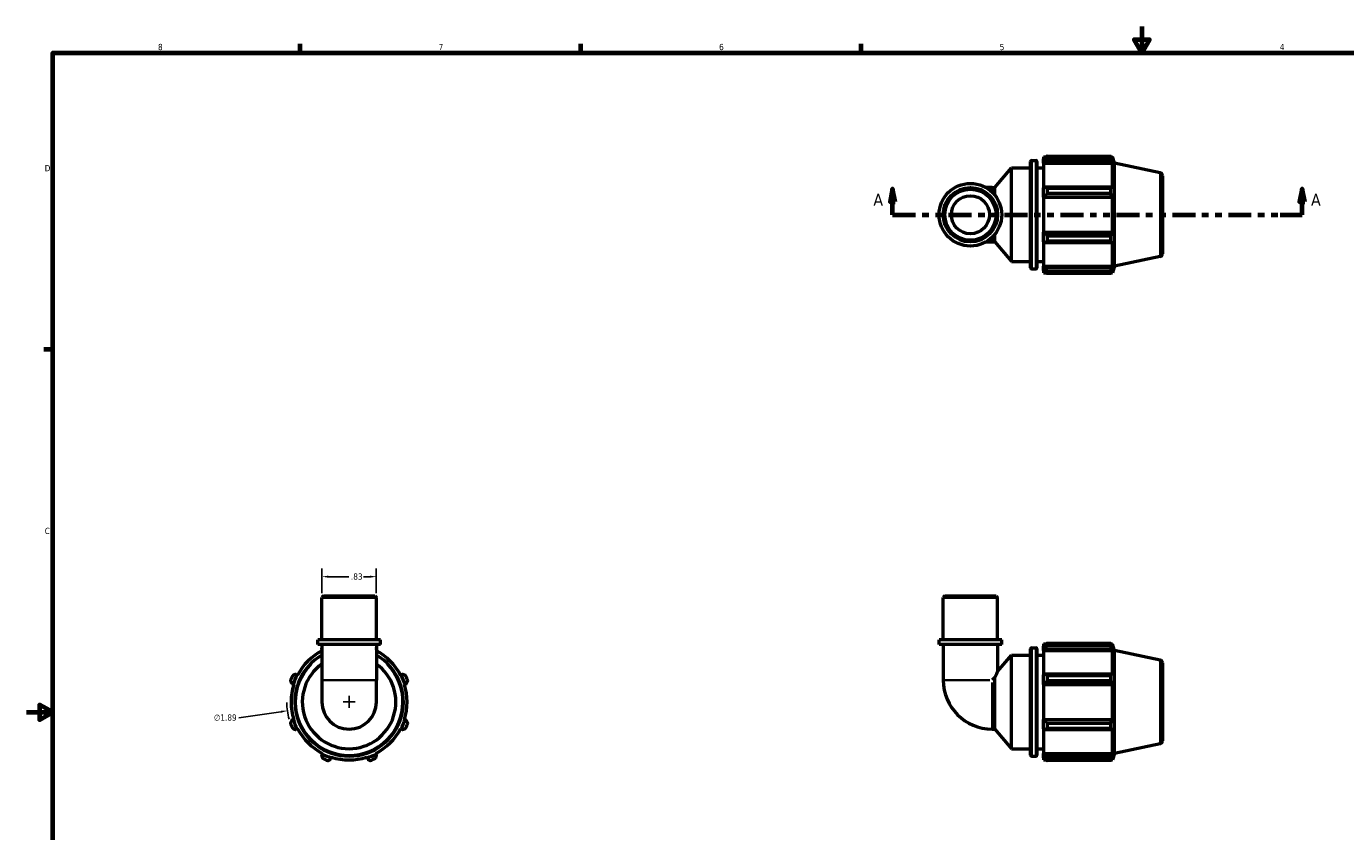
# Model space of a CAD drawing. Header units: inches. Extents: x 0.1 to 37.6, y -3 to 21.4.
# Tile 2 of 4: x 0.1 to 20.1, y 9.2 to 21.4. Entities that reach past the tile are written whole.
import ezdxf

# ---------------------------------------------------------------- set-up
doc = ezdxf.new("R2010")
doc.units = ezdxf.units.IN
doc.header["$MEASUREMENT"] = 0
doc.linetypes.add('DOUBLE_DASH_CHAIN', pattern=[1.2403, 0.6614, -0.0827, 0.1654, -0.0827, 0.1654, -0.0827])
for name, color, linetype, lineweight in [('Border (ANSI)', 7, 'Continuous', 70), ('Dimension (ANSI)', 7, 'Continuous', 25), ('Section Line (ANSI)', 7, 'DOUBLE_DASH_CHAIN', 70), ('Visible (ANSI)', 7, 'Continuous', 50), ('Visible Narrow (ANSI)', 7, 'Continuous', 35)]:
    doc.layers.add(name, color=color, linetype=linetype, lineweight=lineweight)
doc.styles.add('Label Text (ANSI)', font='tahoma.ttf')
doc.styles.add('Note Text (ANSI)', font='tahoma.ttf')
doc.dimstyles.new('Default (ANSI)', dxfattribs={"dimtxt": 0.094488, "dimasz": 0.098425, "dimexe": 0.125, "dimexo": 0.0625, "dimgap": 0.031496, "dimtad": 0, "dimtih": 1, "dimtoh": 1, "dimrnd": 1e-08, "dimzin": 4, "dimdsep": 46, "dimtxsty": 'Note Text (ANSI)', "dimcen": 0.09, "dimdle": 0.393701, "dimclrd": 256, "dimclre": 256, "dimclrt": 5, "dimadec": 0, "dimazin": 1, "dimtfac": 1, "dimtofl": 0, "dimtmove": 0, "dimatfit": 3, "dimfxl": 1, "dimtolj": 1, "dimtzin": 4, "dimlwd": -1, "dimlwe": -1, "dimarcsym": 0})

# ---------------------------------------------------------------- blocks, each defined once
blk = doc.blocks.new('Borders Default Border')
at = {"layer": 'Border (ANSI)'}
for p, q in [((4.25, 21), (4.25, 21.134)), ((8.5, 21), (8.5, 21.134)), ((12.75, 21), (12.75, 21.134)), ((0.5, 16.5), (0.366, 16.5))]:
    blk.add_line(p, q, dxfattribs=at)
at = {"layer": 'Border (ANSI)', "flags": 128}
for points in [[(17, 21.4), (17, 21), (16.885, 21.2), (17.115, 21.2), (17, 21)], [(0.5, 1), (0.5, 21), (33.5, 21), (33.5, 1), (0.5, 1)], [(0.1, 11), (0.5, 11), (0.3, 11.115), (0.3, 10.885), (0.5, 11)]]:
    blk.add_lwpolyline(points, dxfattribs=at)
at = {"layer": 'Border (ANSI)', "color": 5, "true_color": 0x0000ff, "char_height": 0.0945, "attachment_point": 7, "style": 'Note Text (ANSI)'}
for s, insert in [('8', (2.094, 21.038)), ('7', (6.346, 21.04)), ('6', (10.595, 21.038)), ('5', (14.847, 21.038)), ('4', (19.092, 21.04)), ('D', (0.378, 19.203)), ('C', (0.378, 13.701))]:
    blk.add_mtext(s, dxfattribs=dict(at, insert=insert))
blk = doc.blocks.new('*D6')
at = {"layer": 'Defpoints', "color": 0, "transparency": 16777216}
for p in [(5.402, 13.056), (4.577, 12.742), (5.402, 12.742)]:
    blk.add_point(p, dxfattribs=at)
at = {"layer": 'Dimension (ANSI)', "transparency": 16777216}
for p, q in [((4.577, 12.804), (4.577, 13.181)), ((4.676, 13.056), (4.985, 13.056)), ((5.304, 13.056), (5.21, 13.056)), ((5.402, 12.804), (5.402, 13.181))]:
    blk.add_line(p, q, dxfattribs=at)
for points in [[(4.676, 13.072), (4.676, 13.04), (4.577, 13.056)], [(5.304, 13.072), (5.304, 13.04), (5.402, 13.056)]]:
    blk.add_solid(points, dxfattribs=at)
at = {"layer": 'Dimension (ANSI)', "color": 5, "transparency": 16777216, "insert": (5.017, 13.105), "char_height": 0.0945, "attachment_point": 1, "style": 'Note Text (ANSI)'}
blk.add_mtext('\\A1;.83', dxfattribs=at)
blk = doc.blocks.new('2dTransSection0')
at = {"layer": 'Section Line (ANSI)', "linetype": 'Continuous'}
for p, q in [((13.224, 18.938), (13.185, 18.741)), ((13.224, 18.741), (13.224, 18.938)), ((13.263, 18.741), (13.224, 18.938)), ((19.428, 18.938), (19.389, 18.741)), ((19.428, 18.741), (19.428, 18.938)), ((19.468, 18.741), (19.428, 18.938)), ((13.185, 18.741), (13.263, 18.741)), ((13.224, 18.544), (13.224, 18.741)), ((19.389, 18.741), (19.468, 18.741)), ((19.428, 18.544), (19.428, 18.741)), ((13.224, 18.544), (13.557, 18.544)), ((19.095, 18.544), (19.428, 18.544))]:
    blk.add_line(p, q, dxfattribs=at)
at = {"layer": 'Section Line (ANSI)', "linetype": 'DOUBLE_DASH_CHAIN', "ltscale": 0.525942}
blk.add_line((13.224, 18.544), (19.428, 18.544), dxfattribs=at)
at = {"layer": 'Section Line (ANSI)', "linetype": 'Continuous', "flags": 128}
for points in [[(13.263, 18.741), (13.224, 18.938), (13.185, 18.741), (13.263, 18.741)], [(19.468, 18.741), (19.428, 18.938), (19.389, 18.741), (19.468, 18.741)]]:
    blk.add_lwpolyline(points, dxfattribs=at)
at = {"layer": 'Section Line (ANSI)'}
for points in [[(13.263, 18.741), (13.224, 18.938), (13.185, 18.741), (13.263, 18.741)], [(19.468, 18.741), (19.428, 18.938), (19.389, 18.741), (19.468, 18.741)]]:
    blk.add_solid(points, dxfattribs=at)
at = {"layer": 'Section Line (ANSI)', "char_height": 0.18, "attachment_point": 7, "style": 'Label Text (ANSI)'}
for insert in [(12.934, 18.682), (19.565, 18.682)]:
    blk.add_mtext('A', dxfattribs=dict(at, insert=insert))
blk = doc.blocks.new('*D14')
at = {"layer": 'Defpoints', "color": 0, "transparency": 16777216}
for p in [(5.925, 11.291), (4.054, 11.022)]:
    blk.add_point(p, dxfattribs=at)
at = {"layer": 'Dimension (ANSI)', "transparency": 16777216}
for p, q in [((4.99, 11.067), (4.99, 11.247)), ((3.317, 10.916), (3.957, 11.008)), ((4.9, 11.157), (5.08, 11.157))]:
    blk.add_line(p, q, dxfattribs=at)
blk.add_arc((4.99, 11.157), 0.945, 180.5936, 196.0026, dxfattribs=at)
blk.add_solid([(3.955, 11.025), (3.959, 10.992), (4.054, 11.022)], dxfattribs=at)
at = {"layer": 'Dimension (ANSI)', "color": 5, "transparency": 16777216, "insert": (2.941, 10.967), "char_height": 0.0945, "attachment_point": 1, "style": 'Note Text (ANSI)'}
blk.add_mtext('\\A1;∅1.89', dxfattribs=at)

msp = doc.modelspace()

# ---------------------------------------------------------------- linework, layer by layer
at = {"layer": 'Visible (ANSI)'}
for p, q in [((15.5091, 19.4228), (15.5091, 19.3912)), ((15.5091, 19.4228), (15.5494, 19.4228)), ((15.528, 19.4092), (15.5091, 19.3912)), ((15.5091, 19.3319), (15.5091, 19.3912)), ((15.5658, 19.4332), (15.5658, 19.399)), ((15.5658, 19.4332), (16.5324, 19.4332)), ((16.5324, 19.399), (15.5658, 19.399)), ((16.5324, 19.399), (16.5324, 19.4332)), ((16.5378, 19.4228), (16.5539, 19.4228)), ((16.5539, 19.3822), (16.5447, 19.4092)), ((16.5858, 19.3246), (16.5539, 19.4228)), ((16.5539, 19.3822), (16.5539, 19.4228)), ((14.7755, 18.9565), (15.0241, 19.2527)), ((15.0241, 17.8352), (15.0241, 19.2527)), ((15.0241, 19.2527), (15.3151, 19.2527)), ((15.3151, 17.7385), (15.3151, 19.3494)), ((15.3318, 19.3661), (15.3954, 19.3661)), ((15.4121, 19.3494), (15.4121, 17.7385)), ((15.4121, 19.2527), (15.5091, 19.2527)), ((15.5091, 19.3319), (15.528, 19.3487)), ((15.5091, 19.3235), (15.5091, 19.3319)), ((15.5091, 19.3235), (15.5091, 18.9542)), ((15.5091, 19.3235), (16.5539, 19.3235)), ((15.528, 19.3487), (16.5447, 19.3487)), ((16.5447, 19.3487), (16.5539, 19.3235)), ((16.5539, 18.9498), (16.5539, 19.3235)), ((16.5858, 17.7634), (16.5858, 19.3246)), ((17.2803, 19.177), (16.5858, 19.3246)), ((17.3133, 19.1362), (17.3133, 17.9518)), ((14.7333, 18.9565), (14.6376, 18.9565)), ((14.7333, 18.9565), (14.7755, 18.9565)), ((14.7755, 18.8381), (14.7755, 18.9565)), ((15.528, 18.9629), (15.5091, 18.9542)), ((15.5091, 18.8111), (15.5091, 18.9542)), ((15.5091, 18.8111), (15.528, 18.8168)), ((15.5091, 18.8083), (15.5091, 18.8111)), ((15.5091, 18.8083), (15.5091, 18.2797)), ((15.5091, 18.8083), (16.5539, 18.8083)), ((16.5447, 18.9629), (15.528, 18.9629)), ((15.528, 18.8168), (16.5447, 18.8168)), ((15.5658, 18.9465), (15.5658, 18.864)), ((15.5658, 18.9465), (16.5324, 18.9465)), ((16.5324, 18.864), (15.5658, 18.864)), ((16.5324, 18.864), (16.5324, 18.9465)), ((16.5539, 18.9498), (16.5447, 18.9629)), ((16.5447, 18.8168), (16.5539, 18.8083)), ((16.5539, 18.2797), (16.5539, 18.8083)), ((14.7755, 18.1315), (14.7755, 18.2499)), ((15.5091, 18.2769), (15.5091, 18.2797)), ((15.5091, 18.2797), (16.5539, 18.2797)), ((15.5091, 18.1338), (15.5091, 18.2769)), ((15.528, 18.2712), (15.5091, 18.2769)), ((16.5447, 18.2712), (15.528, 18.2712)), ((15.5658, 18.224), (15.5658, 18.1415)), ((15.5658, 18.224), (16.5324, 18.224)), ((16.5324, 18.1415), (16.5324, 18.224)), ((16.5539, 18.2797), (16.5447, 18.2712)), ((14.6376, 18.1315), (14.7333, 18.1315)), ((14.7333, 18.1315), (14.7755, 18.1315)), ((14.7755, 18.1315), (15.0241, 17.8352)), ((15.5091, 18.1338), (15.5091, 17.7644)), ((15.5091, 18.1338), (15.528, 18.1251)), ((15.528, 18.1251), (16.5447, 18.1251)), ((16.5324, 18.1415), (15.5658, 18.1415)), ((16.5447, 18.1251), (16.5539, 18.1382)), ((16.5539, 17.7644), (16.5539, 18.1382)), ((15.0241, 17.8352), (15.3151, 17.8352)), ((15.4121, 17.8352), (15.5091, 17.8352)), ((17.2803, 17.911), (16.5858, 17.7634)), ((15.3318, 17.7218), (15.3954, 17.7218)), ((15.5091, 17.7561), (15.5091, 17.7644)), ((15.5091, 17.7644), (16.5539, 17.7644)), ((15.5091, 17.6968), (15.5091, 17.7561)), ((15.528, 17.7393), (15.5091, 17.7561)), ((15.5091, 17.6968), (15.5091, 17.6651)), ((15.5091, 17.6968), (15.528, 17.6788)), ((15.5091, 17.6651), (15.5494, 17.6651)), ((16.5447, 17.7393), (15.528, 17.7393)), ((15.5658, 17.689), (15.5658, 17.6548)), ((15.5658, 17.689), (16.5324, 17.689)), ((16.5324, 17.6548), (15.5658, 17.6548)), ((16.5324, 17.6548), (16.5324, 17.689)), ((16.5378, 17.6651), (16.5539, 17.6651)), ((16.5539, 17.7644), (16.5447, 17.7393)), ((16.5447, 17.6788), (16.5539, 17.7058)), ((16.5858, 17.7634), (16.5539, 17.6651)), ((16.5539, 17.6651), (16.5539, 17.7058)), ((4.602, 12.7666), (4.5772, 12.7419)), ((5.4022, 12.7419), (4.5772, 12.7419)), ((4.5772, 12.0966), (4.5772, 12.7419)), ((4.602, 12.7666), (5.3775, 12.7666)), ((5.3775, 12.7666), (5.4022, 12.7419)), ((5.4022, 12.0966), (5.4022, 12.7419)), ((14.0156, 12.7666), (13.9908, 12.7419)), ((14.8158, 12.7419), (13.9908, 12.7419)), ((13.9908, 12.0966), (13.9908, 12.7419)), ((14.0156, 12.7666), (14.7911, 12.7666)), ((14.7911, 12.7666), (14.8158, 12.7419)), ((14.8158, 12.0966), (14.8158, 12.7419)), ((5.4641, 12.0966), (4.5154, 12.0966)), ((4.5154, 12.0296), (4.5154, 12.0966)), ((5.4641, 12.0296), (4.5154, 12.0296)), ((4.5772, 12.0296), (4.5772, 11.4866)), ((5.4022, 12.0296), (5.4022, 11.4866)), ((5.4641, 12.0296), (5.4641, 12.0966)), ((14.8777, 12.0966), (13.9289, 12.0966)), ((13.9289, 12.0296), (13.9289, 12.0966)), ((14.8777, 12.0296), (13.9289, 12.0296)), ((13.9908, 12.0296), (13.9908, 11.4866)), ((14.8158, 12.0296), (14.8158, 11.6171)), ((14.8777, 12.0296), (14.8777, 12.0966)), ((15.5091, 12.0355), (15.5091, 12.0038)), ((15.5091, 12.0355), (15.5494, 12.0355)), ((15.528, 12.0218), (15.5091, 12.0038)), ((15.5091, 11.9445), (15.5091, 12.0038)), ((15.5658, 12.0458), (15.5658, 12.0116)), ((15.5658, 12.0458), (16.5324, 12.0458)), ((16.5324, 12.0116), (15.5658, 12.0116)), ((16.5324, 12.0116), (16.5324, 12.0458)), ((16.5378, 12.0355), (16.5539, 12.0355)), ((16.5539, 11.9948), (16.5447, 12.0218)), ((16.5858, 11.9372), (16.5539, 12.0355)), ((16.5539, 11.9948), (16.5539, 12.0355)), ((4.5708, 11.9613), (4.5772, 11.949)), ((5.4022, 11.949), (5.4086, 11.9613)), ((14.8158, 11.6171), (15.0241, 11.8654)), ((15.0241, 10.4479), (15.0241, 11.8654)), ((15.0241, 11.8654), (15.3151, 11.8654)), ((15.3151, 10.3511), (15.3151, 11.9621)), ((15.3318, 11.9788), (15.3954, 11.9788)), ((15.4121, 11.9621), (15.4121, 10.3511)), ((15.4121, 11.8654), (15.5091, 11.8654)), ((15.5091, 11.9445), (15.528, 11.9613)), ((15.5091, 11.9362), (15.5091, 11.9445)), ((15.5091, 11.9362), (15.5091, 11.5668)), ((15.5091, 11.9362), (16.5539, 11.9362)), ((15.528, 11.9613), (16.5447, 11.9613)), ((16.5447, 11.9613), (16.5539, 11.9362)), ((16.5539, 11.5624), (16.5539, 11.9362)), ((16.5858, 10.376), (16.5858, 11.9372)), ((17.2803, 11.7896), (16.5858, 11.9372)), ((17.3133, 11.7488), (17.3133, 10.5644)), ((4.1245, 11.4294), (4.1426, 11.4237)), ((4.1426, 11.4237), (4.1516, 11.4209)), ((4.2018, 11.5668), (4.185, 11.5755)), ((4.2102, 11.5624), (4.2018, 11.5668)), ((4.5772, 11.4866), (4.5772, 11.1566)), ((5.4022, 11.1566), (5.4022, 11.4866)), ((5.7777, 11.5668), (5.7693, 11.5624)), ((5.7944, 11.5755), (5.7777, 11.5668)), ((5.8279, 11.4209), (5.8369, 11.4237)), ((5.8369, 11.4237), (5.855, 11.4294)), ((14.7755, 11.5288), (14.7333, 11.4866)), ((14.7755, 10.7441), (14.7755, 11.5288)), ((15.528, 11.5755), (15.5091, 11.5668)), ((15.5091, 11.4237), (15.5091, 11.5668)), ((15.5091, 11.4237), (15.528, 11.4294)), ((15.5091, 11.4209), (15.5091, 11.4237)), ((15.5091, 11.4209), (15.5091, 10.8923)), ((15.5091, 11.4209), (16.5539, 11.4209)), ((16.5447, 11.5755), (15.528, 11.5755)), ((15.528, 11.4294), (16.5447, 11.4294)), ((15.5658, 11.5591), (15.5658, 11.4766)), ((15.5658, 11.5591), (16.5324, 11.5591)), ((16.5324, 11.4766), (15.5658, 11.4766)), ((16.5324, 11.4766), (16.5324, 11.5591)), ((16.5539, 11.5624), (16.5447, 11.5755)), ((16.5447, 11.4294), (16.5539, 11.4209)), ((16.5539, 10.8923), (16.5539, 11.4209)), ((4.1426, 10.8895), (4.1245, 10.8838)), ((4.1516, 10.8923), (4.1426, 10.8895)), ((5.8369, 10.8895), (5.8279, 10.8923)), ((5.855, 10.8838), (5.8369, 10.8895)), ((15.5091, 10.8895), (15.5091, 10.8923)), ((15.5091, 10.8923), (16.5539, 10.8923)), ((15.528, 10.8838), (15.5091, 10.8895)), ((15.5091, 10.7464), (15.5091, 10.8895)), ((16.5447, 10.8838), (15.528, 10.8838)), ((15.5658, 10.8366), (15.5658, 10.7541)), ((15.5658, 10.8366), (16.5324, 10.8366)), ((16.5324, 10.7541), (16.5324, 10.8366)), ((16.5539, 10.8923), (16.5447, 10.8838)), ((4.185, 10.7377), (4.2018, 10.7464)), ((4.2018, 10.7464), (4.2102, 10.7508)), ((5.7693, 10.7508), (5.7777, 10.7464)), ((5.7777, 10.7464), (5.7944, 10.7377)), ((14.7333, 10.7441), (14.7755, 10.7441)), ((14.7755, 10.7441), (15.0241, 10.4479)), ((15.5091, 10.7464), (15.528, 10.7377)), ((15.5091, 10.7464), (15.5091, 10.3771)), ((15.528, 10.7377), (16.5447, 10.7377)), ((16.5324, 10.7541), (15.5658, 10.7541)), ((16.5447, 10.7377), (16.5539, 10.7508)), ((16.5539, 10.3771), (16.5539, 10.7508)), ((15.0241, 10.4479), (15.3151, 10.4479)), ((15.4121, 10.4479), (15.5091, 10.4479)), ((17.2803, 10.5236), (16.5858, 10.376)), ((4.5796, 10.3687), (4.5708, 10.3519)), ((4.5839, 10.3771), (4.5796, 10.3687)), ((4.7169, 10.2914), (4.7226, 10.3094)), ((4.7226, 10.3094), (4.7255, 10.3184)), ((5.254, 10.3184), (5.2569, 10.3094)), ((5.2569, 10.3094), (5.2625, 10.2914)), ((5.3999, 10.3687), (5.3956, 10.3771)), ((5.4086, 10.3519), (5.3999, 10.3687)), ((15.3318, 10.3345), (15.3954, 10.3345)), ((15.5091, 10.3687), (15.5091, 10.3771)), ((15.5091, 10.3771), (16.5539, 10.3771)), ((15.5091, 10.3094), (15.5091, 10.3687)), ((15.528, 10.3519), (15.5091, 10.3687)), ((15.5091, 10.3094), (15.528, 10.2914)), ((15.5091, 10.3094), (15.5091, 10.2778)), ((15.5091, 10.2778), (15.5494, 10.2778)), ((16.5447, 10.3519), (15.528, 10.3519)), ((15.5658, 10.3016), (15.5658, 10.2674)), ((15.5658, 10.3016), (16.5324, 10.3016)), ((16.5324, 10.2674), (15.5658, 10.2674)), ((16.5324, 10.2674), (16.5324, 10.3016)), ((16.5378, 10.2778), (16.5539, 10.2778)), ((16.5539, 10.3771), (16.5447, 10.3519)), ((16.5447, 10.2914), (16.5539, 10.3184)), ((16.5858, 10.376), (16.5539, 10.2778)), ((16.5539, 10.2778), (16.5539, 10.3184))]:
    msp.add_line(p, q, dxfattribs=at)
for radius in [0.4744, 0.4125, 0.3877, 0.2887]:
    msp.add_circle((14.4033, 18.544), radius, dxfattribs=at)
for centre, radius, start, end in [((15.3318, 19.3494), 0.0167, 90, 180), ((15.3954, 19.3494), 0.0167, 0, 90), ((17.2716, 19.1362), 0.0417, 0, 78), ((17.2716, 17.9518), 0.0417, 282, 0), ((15.3318, 17.7385), 0.0167, 180, 270), ((15.3954, 17.7385), 0.0167, 270, 0), ((4.9897, 11.1566), 0.8221, 120.11474, 59.88526), ((4.9897, 11.1566), 0.8788, 117.99298, 152.5), ((4.9897, 11.1566), 0.8789, 27.5, 62.00702), ((15.3318, 11.9621), 0.0167, 90, 180), ((15.3954, 11.9621), 0.0167, 0, 90), ((4.9897, 11.1566), 0.7087, 125.59208, 54.40792), ((17.2716, 11.7488), 0.0417, 0, 78), ((4.9897, 11.1566), 0.945, 154.79198, 160.20802), ((4.9897, 11.1566), 0.8789, 162.5, 197.5), ((4.9897, 11.1566), 0.8883, 152.5, 162.5), ((4.9897, 11.1566), 0.8883, 17.5, 27.5), ((4.9897, 11.1566), 0.8788, 342.5, 17.5), ((4.9897, 11.1566), 0.945, 19.79198, 25.20802), ((14.7333, 11.4866), 0.7425, 180, 270), ((4.9897, 11.1566), 0.4125, 180, 0), ((4.9897, 11.1566), 0.945, 199.79198, 205.20802), ((4.9897, 11.1566), 0.8883, 197.5, 207.5), ((4.9897, 11.1566), 0.8883, 332.5, 342.5), ((4.9897, 11.1566), 0.945, 334.79198, 340.20802), ((4.9897, 11.1566), 0.8788, 207.5, 242.5), ((4.9897, 11.1566), 0.8788, 297.5, 332.5), ((17.2716, 10.5644), 0.0417, 282, 0), ((4.9897, 11.1566), 0.8883, 242.5, 252.5), ((4.9897, 11.1566), 0.945, 244.79198, 250.20802), ((4.9897, 11.1566), 0.8789, 252.5, 287.5), ((4.9897, 11.1566), 0.8883, 287.5, 297.5), ((4.9897, 11.1566), 0.945, 289.79198, 295.20802), ((15.3318, 10.3511), 0.0167, 180, 270), ((15.3954, 10.3511), 0.0167, 270, 0)]:
    msp.add_arc(centre, radius, start, end, dxfattribs=at)
for points, weights in [([(15.5658, 19.4332), (15.5462, 19.4209), (15.528, 19.4092)], [1.01802002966, 1.01272814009, 1.00664133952]), ([(15.528, 19.3487), (15.5462, 19.3733), (15.5658, 19.399)], [1.00664133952, 1.01272814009, 1.01802002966]), ([(16.5324, 19.4332), (16.5388, 19.4209), (16.5447, 19.4092)], [1, 1.00210603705, 1.00339674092]), ([(16.5447, 19.3487), (16.5388, 19.3733), (16.5324, 19.399)], [1.00339674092, 1.00210603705, 1]), ([(15.5658, 18.9465), (15.5462, 18.9548), (15.528, 18.9629)], [1.01802002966, 1.01272814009, 1.00664133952]), ([(15.528, 18.8168), (15.5462, 18.8399), (15.5658, 18.864)], [1.00664133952, 1.01272814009, 1.01802002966]), ([(16.5324, 18.9465), (16.5388, 18.9548), (16.5447, 18.9629)], [1, 1.00210603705, 1.00339674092]), ([(16.5447, 18.8168), (16.5388, 18.8399), (16.5324, 18.864)], [1.00339674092, 1.00210603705, 1]), ([(15.5658, 18.224), (15.5462, 18.2481), (15.528, 18.2712)], [1.01802002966, 1.01272814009, 1.00664133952]), ([(16.5324, 18.224), (16.5388, 18.2481), (16.5447, 18.2712)], [1, 1.00210603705, 1.00339674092]), ([(15.528, 18.1251), (15.5462, 18.1331), (15.5658, 18.1415)], [1.00664133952, 1.01272814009, 1.01802002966]), ([(16.5447, 18.1251), (16.5388, 18.1331), (16.5324, 18.1415)], [1.00339674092, 1.00210603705, 1]), ([(15.5658, 17.689), (15.5462, 17.7146), (15.528, 17.7393)], [1.01802002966, 1.01272814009, 1.00664133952]), ([(15.528, 17.6788), (15.5462, 17.667), (15.5658, 17.6548)], [1.00664133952, 1.01272814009, 1.01802002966]), ([(16.5324, 17.689), (16.5388, 17.7146), (16.5447, 17.7393)], [1, 1.00210603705, 1.00339674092]), ([(16.5447, 17.6788), (16.5388, 17.667), (16.5324, 17.6548)], [1.00339674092, 1.00210603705, 1]), ([(15.5658, 12.0458), (15.5462, 12.0336), (15.528, 12.0218)], [1.01802002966, 1.01272814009, 1.00664133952]), ([(15.528, 11.9613), (15.5462, 11.9859), (15.5658, 12.0116)], [1.00664133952, 1.01272814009, 1.01802002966]), ([(16.5324, 12.0458), (16.5388, 12.0336), (16.5447, 12.0218)], [1, 1.00210603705, 1.00339674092]), ([(16.5447, 11.9613), (16.5388, 11.9859), (16.5324, 12.0116)], [1.00339674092, 1.00210603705, 1]), ([(4.5772, 11.9809), (4.574, 11.971), (4.5708, 11.9613)], [1.0113056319, 1.00903494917, 1.00664133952]), ([(5.4086, 11.9613), (5.4055, 11.971), (5.4022, 11.9809)], [1.00664133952, 1.00903494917, 1.0113056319]), ([(4.1006, 11.4766), (4.1128, 11.4525), (4.1245, 11.4294)], [1.01802002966, 1.01272814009, 1.00664133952]), ([(4.185, 11.5755), (4.1604, 11.5675), (4.1347, 11.5591)], [1.00664133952, 1.01272814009, 1.01802002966]), ([(5.8447, 11.5591), (5.8191, 11.5675), (5.7944, 11.5755)], [1.01802002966, 1.01272814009, 1.00664133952]), ([(5.855, 11.4294), (5.8667, 11.4525), (5.8789, 11.4766)], [1.00664133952, 1.01272814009, 1.01802002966]), ([(15.5658, 11.5591), (15.5462, 11.5675), (15.528, 11.5755)], [1.01802002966, 1.01272814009, 1.00664133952]), ([(15.528, 11.4294), (15.5462, 11.4525), (15.5658, 11.4766)], [1.00664133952, 1.01272814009, 1.01802002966]), ([(16.5324, 11.5591), (16.5388, 11.5675), (16.5447, 11.5755)], [1, 1.00210603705, 1.00339674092]), ([(16.5447, 11.4294), (16.5388, 11.4525), (16.5324, 11.4766)], [1.00339674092, 1.00210603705, 1]), ([(4.1245, 10.8838), (4.1128, 10.8607), (4.1006, 10.8366)], [1.00664133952, 1.01272814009, 1.01802002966]), ([(5.8789, 10.8366), (5.8667, 10.8607), (5.855, 10.8838)], [1.01802002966, 1.01272814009, 1.00664133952]), ([(15.5658, 10.8366), (15.5462, 10.8607), (15.528, 10.8838)], [1.01802002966, 1.01272814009, 1.00664133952]), ([(16.5324, 10.8366), (16.5388, 10.8607), (16.5447, 10.8838)], [1, 1.00210603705, 1.00339674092]), ([(4.1347, 10.7541), (4.1604, 10.7457), (4.185, 10.7377)], [1.01802002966, 1.01272814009, 1.00664133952]), ([(5.7944, 10.7377), (5.8191, 10.7457), (5.8447, 10.7541)], [1.00664133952, 1.01272814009, 1.01802002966]), ([(15.528, 10.7377), (15.5462, 10.7457), (15.5658, 10.7541)], [1.00664133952, 1.01272814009, 1.01802002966]), ([(16.5447, 10.7377), (16.5388, 10.7457), (16.5324, 10.7541)], [1.00339674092, 1.00210603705, 1]), ([(4.5708, 10.3519), (4.5789, 10.3273), (4.5873, 10.3016)], [1.00664133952, 1.01272814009, 1.01802002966]), ([(4.6698, 10.2674), (4.6938, 10.2797), (4.7169, 10.2914)], [1.01802002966, 1.01272814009, 1.00664133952]), ([(5.2625, 10.2914), (5.2857, 10.2797), (5.3097, 10.2674)], [1.00664133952, 1.01272814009, 1.01802002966]), ([(5.3922, 10.3016), (5.4006, 10.3273), (5.4086, 10.3519)], [1.01802002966, 1.01272814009, 1.00664133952]), ([(15.5658, 10.3016), (15.5462, 10.3273), (15.528, 10.3519)], [1.01802002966, 1.01272814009, 1.00664133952]), ([(15.528, 10.2914), (15.5462, 10.2797), (15.5658, 10.2674)], [1.00664133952, 1.01272814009, 1.01802002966]), ([(16.5324, 10.3016), (16.5388, 10.3273), (16.5447, 10.3519)], [1, 1.00210603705, 1.00339674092]), ([(16.5447, 10.2914), (16.5388, 10.2797), (16.5324, 10.2674)], [1.00339674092, 1.00210603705, 1])]:
    msp.add_rational_spline(points, weights, degree=2, dxfattribs=at)
msp.add_open_spline([(14.7755, 11.5288), (14.7818, 11.5433), (14.7877, 11.5565), (14.7991, 11.5817), (14.8052, 11.5947), (14.8136, 11.6125), (14.8158, 11.6171), (14.8158, 11.6171)], degree=3, knots=[3.99613761, 3.99613761, 3.99613761, 3.99613761, 4.14136011, 4.14136011, 4.32281909, 4.32281909, 4.50427806, 4.50427806, 4.50427806, 4.50427806], dxfattribs=at)
at = {"layer": 'Visible Narrow (ANSI)'}
for p, q in [((15.3318, 19.356), (15.3318, 17.732)), ((15.3954, 17.732), (15.3954, 19.356)), ((17.2803, 17.9188), (17.2803, 19.1692)), ((14.7333, 18.8916), (14.7333, 18.9563)), ((14.7333, 18.1317), (14.7333, 18.1964)), ((15.3318, 11.9686), (15.3318, 10.3446)), ((15.3954, 10.3446), (15.3954, 11.9686)), ((17.2803, 10.5314), (17.2803, 11.7818)), ((4.5823, 11.4866), (5.3972, 11.4866)), ((13.994, 11.4866), (14.6999, 11.4866)), ((14.7333, 10.7473), (14.7333, 11.4532))]:
    msp.add_line(p, q, dxfattribs=at)
msp.add_arc((4.9897, 11.1566), 0.8055, 135.72533, 44.27467, dxfattribs=at)

# ---------------------------------------------------------------- block references
msp.add_blockref('Borders Default Border', (0, 0))
at = {"layer": 'Section Line (ANSI)'}
msp.add_blockref('2dTransSection0', (0, 0), dxfattribs=at)

# ---------------------------------------------------------------- dimensions: what is measured, and where the dimension line sits
at = {"layer": 'Dimension (ANSI)'}
dim = msp.add_linear_dim(base=(5.402243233, 13.0559184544), p1=(4.577243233, 12.7418563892), p2=(5.402243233, 12.7418563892), dimstyle='Default (ANSI)', override={"dimgap": 0.031496, "dimtih": 0, "dimtoh": 0, "dimdec": 2, "dimtol": 0, "dimlim": 0, "dimtp": 0, "dimtm": 0, "dimtdec": 2, "dimatfit": 1}, dxfattribs=at)
dim.commit()
dim.dimension.update_dxf_attribs({"geometry": '*D6', "text_midpoint": (5.097735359, 13.0559184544), "dimtype": 160})
dim = msp.add_diameter_dim_2p(p1=(5.9251, 11.2909), p2=(4.0543, 11.0223), dimstyle='Default (ANSI)', override={"dimgap": 0.031496, "dimdec": 2, "dimlfac": 1, "dimtol": 0, "dimlim": 0, "dimtp": 0, "dimtm": 0, "dimtdec": 2}, dxfattribs=at)
dim.commit()
dim.dimension.update_dxf_attribs({"geometry": '*D14', "text_midpoint": (3.3168, 10.9164), "dimtype": 163})

doc.saveas('drawing.dxf')
